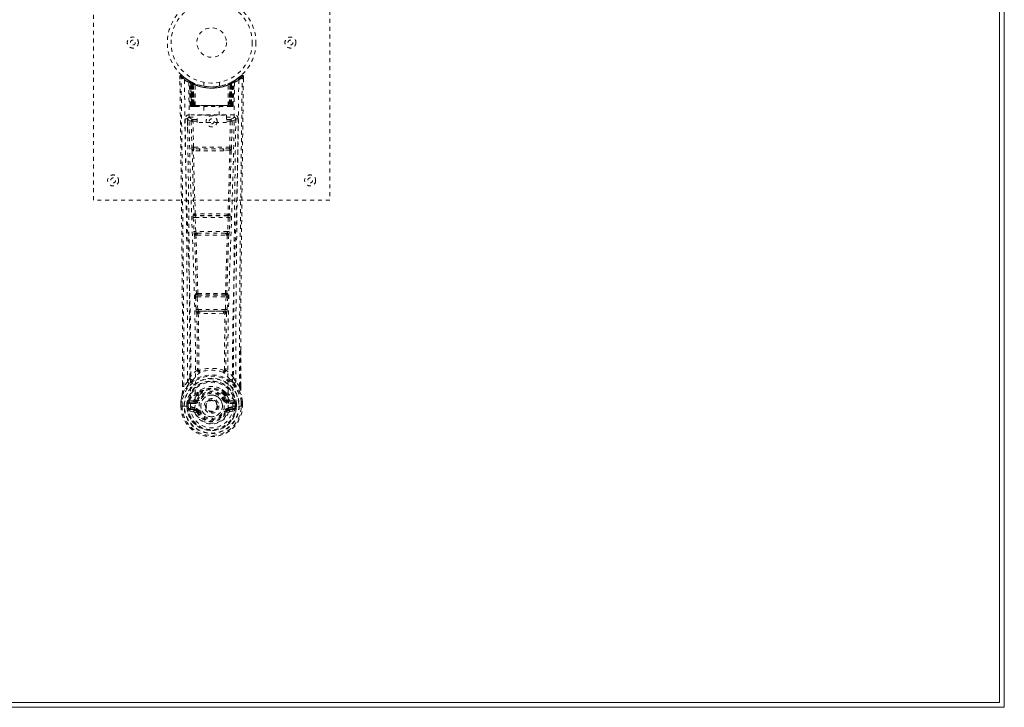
# Model space of a CAD drawing. Header units: inches. Extents: x 14.7 to 110.2, y 34.8 to 82.5.
# Tile 3 of 4: x 85.2 to 110.2, y 34.8 to 52.2. Entities that reach past the tile are written whole.
import ezdxf

# ---------------------------------------------------------------- set-up
doc = ezdxf.new("R2010")
doc.units = ezdxf.units.IN
doc.header["$MEASUREMENT"] = 0
doc.linetypes.add('SLD-Dashed', pattern=[0.075, 0.05, -0.025])
doc.linetypes.add('SLD-Solid', pattern=[0])

msp = doc.modelspace()

# ---------------------------------------------------------------- linework, layer by layer
at = {"color": 7, "linetype": 'SLD-Solid', "lineweight": 15}
for p, q in [((110.158, 82.502), (110.158, 34.752)), ((110.04, 34.87), (110.04, 82.384)), ((110.04, 82.384), (110.04, 34.87)), ((110.158, 34.752), (14.658, 34.752)), ((14.776, 34.87), (110.04, 34.87)), ((110.04, 34.87), (14.776, 34.87))]:
    msp.add_line(p, q, dxfattribs=at)
at = {"color": 7, "linetype": 'SLD-Dashed', "lineweight": 0}
for p, q in [((87.04, 47.627), (87.04, 55.627)), ((93.04, 55.627), (93.04, 47.627)), ((89.233, 50.768), (89.234, 50.701)), ((89.263, 50.769), (89.284, 50.791)), ((89.325, 50.755), (89.282, 50.79)), ((90.797, 50.789), (90.756, 50.756)), ((90.847, 50.768), (90.817, 50.769)), ((90.844, 50.705), (90.845, 50.768)), ((90.846, 50.701), (90.846, 50.768)), ((90.846, 50.701), (90.847, 50.768)), ((89.472, 50.653), (89.459, 50.661)), ((89.478, 50.649), (89.464, 50.656)), ((89.487, 50.628), (89.473, 50.636)), ((89.494, 50.031), (89.473, 50.636)), ((89.507, 50.031), (89.487, 50.628)), ((89.525, 50.625), (89.49, 50.643)), ((89.574, 50.582), (89.505, 50.617)), ((89.526, 50.031), (89.505, 50.617)), ((89.506, 50.621), (89.528, 50.027)), ((89.519, 50.627), (89.545, 50.614)), ((89.533, 50.588), (89.545, 50.614)), ((89.533, 50.588), (89.533, 50.031)), ((89.54, 50.584), (89.533, 50.588)), ((89.54, 50.584), (89.553, 50.61)), ((89.54, 50.031), (89.54, 50.584)), ((89.557, 50.608), (89.542, 50.616)), ((89.545, 50.614), (89.553, 50.61)), ((89.546, 50.581), (89.559, 50.607)), ((89.547, 50.031), (89.546, 50.581)), ((89.546, 50.581), (89.553, 50.578)), ((89.553, 50.578), (89.565, 50.604)), ((89.553, 50.578), (89.553, 50.031)), ((89.558, 50.608), (89.557, 50.608)), ((89.565, 50.573), (89.577, 50.599)), ((89.565, 50.573), (89.565, 50.031)), ((89.571, 50.57), (89.565, 50.573)), ((89.571, 50.57), (89.583, 50.596)), ((89.571, 50.031), (89.571, 50.57)), ((89.574, 50.582), (89.575, 50.582)), ((89.593, 50.031), (89.574, 50.582)), ((89.575, 50.582), (89.594, 50.031)), ((89.577, 50.599), (89.583, 50.596)), ((89.624, 50.031), (89.62, 50.552)), ((89.84, 50.616), (89.84, 50.519)), ((90.24, 50.519), (90.24, 50.616)), ((90.456, 50.031), (90.46, 50.552)), ((90.486, 50.031), (90.505, 50.582)), ((90.506, 50.582), (90.487, 50.031)), ((90.497, 50.596), (90.503, 50.599)), ((90.503, 50.599), (90.515, 50.573)), ((90.505, 50.582), (90.506, 50.582)), ((90.575, 50.617), (90.506, 50.582)), ((90.515, 50.573), (90.509, 50.57)), ((90.509, 50.57), (90.509, 50.031)), ((90.522, 50.608), (90.515, 50.604)), ((90.515, 50.604), (90.527, 50.578)), ((90.515, 50.031), (90.515, 50.573)), ((90.53, 50.611), (90.521, 50.607)), ((90.521, 50.607), (90.534, 50.581)), ((90.523, 50.608), (90.522, 50.608)), ((90.59, 50.643), (90.523, 50.608)), ((90.527, 50.61), (90.534, 50.614)), ((90.527, 50.578), (90.534, 50.581)), ((90.527, 50.031), (90.527, 50.578)), ((90.534, 50.581), (90.533, 50.031)), ((90.534, 50.614), (90.543, 50.618)), ((90.534, 50.614), (90.547, 50.588)), ((90.547, 50.588), (90.54, 50.584)), ((90.54, 50.584), (90.54, 50.031)), ((90.547, 50.031), (90.547, 50.588)), ((90.552, 50.027), (90.574, 50.621)), ((90.554, 50.031), (90.575, 50.617)), ((90.572, 50.031), (90.593, 50.628)), ((90.586, 50.031), (90.607, 50.636)), ((90.607, 50.636), (90.593, 50.628)), ((90.621, 50.661), (90.608, 50.653)), ((89.494, 50.031), (89.507, 50.031)), ((89.533, 50.031), (89.494, 50.031)), ((89.526, 50.031), (89.593, 50.031)), ((89.533, 50.031), (89.54, 50.031)), ((89.534, 50.002), (89.541, 50.002)), ((89.537, 50.002), (89.547, 50.002)), ((90.54, 50.031), (89.54, 50.031)), ((89.553, 50.031), (89.547, 50.031)), ((89.547, 50.002), (89.554, 50.002)), ((89.553, 50.031), (90.527, 50.031)), ((89.556, 50.002), (89.61, 50.002)), ((89.565, 50.031), (89.571, 50.031)), ((89.566, 50.002), (89.572, 50.002)), ((90.509, 50.031), (89.571, 50.031)), ((89.61, 50.002), (89.572, 50.002)), ((89.594, 50.031), (89.593, 50.031)), ((89.594, 50.031), (89.624, 50.031)), ((89.624, 50.031), (90.456, 50.031)), ((89.624, 50.002), (89.631, 50.002)), ((89.631, 50.002), (90.449, 50.002)), ((89.845, 50.002), (89.845, 49.779)), ((90.235, 49.779), (90.235, 50.002)), ((90.449, 50.002), (90.456, 50.002)), ((90.456, 50.031), (90.486, 50.031)), ((90.47, 50.002), (90.524, 50.002)), ((90.508, 50.002), (90.47, 50.002)), ((90.487, 50.031), (90.486, 50.031)), ((90.487, 50.031), (90.554, 50.031)), ((90.508, 50.002), (90.514, 50.002)), ((90.509, 50.031), (90.515, 50.031)), ((90.526, 50.002), (90.533, 50.002)), ((90.533, 50.031), (90.527, 50.031)), ((90.533, 50.002), (90.543, 50.002)), ((90.539, 50.002), (90.546, 50.002)), ((90.54, 50.031), (90.547, 50.031)), ((90.586, 50.031), (90.547, 50.031)), ((90.572, 50.031), (90.586, 50.031)), ((89.472, 49.793), (89.472, 49.732)), ((90.608, 49.793), (89.472, 49.793)), ((89.472, 49.732), (89.67, 49.732)), ((89.67, 49.599), (89.67, 49.779)), ((89.67, 49.779), (90.42, 49.779)), ((90.42, 49.779), (90.42, 49.599)), ((90.42, 49.732), (90.608, 49.732)), ((90.608, 49.732), (90.608, 49.793)), ((89.429, 49.695), (89.427, 49.687)), ((89.428, 49.684), (89.431, 49.397)), ((89.521, 49.63), (89.537, 48.968)), ((89.566, 49.675), (89.566, 49.63)), ((89.67, 49.675), (89.566, 49.675)), ((89.581, 48.969), (89.566, 49.63)), ((89.67, 49.63), (89.566, 49.63)), ((90.42, 49.599), (89.67, 49.599)), ((90.514, 49.675), (90.42, 49.675)), ((90.514, 49.63), (90.42, 49.63)), ((90.514, 49.63), (90.498, 48.969)), ((90.514, 49.675), (90.514, 49.63)), ((90.559, 49.63), (90.543, 48.968)), ((90.649, 49.397), (90.652, 49.684)), ((90.653, 49.687), (90.651, 49.695)), ((89.735, 48.878), (89.579, 48.884)), ((90.498, 48.969), (89.581, 48.969)), ((89.742, 48.926), (89.589, 48.929)), ((90.338, 48.926), (89.742, 48.926)), ((90.49, 48.929), (90.338, 48.926)), ((90.501, 48.884), (90.345, 48.878)), ((93.04, 47.627), (87.04, 47.627)), ((89.589, 47.278), (89.581, 47.274)), ((89.626, 47.232), (89.634, 47.235)), ((90.454, 47.232), (89.626, 47.232)), ((90.446, 47.235), (90.454, 47.232)), ((90.499, 47.274), (90.491, 47.278)), ((89.575, 47.185), (89.592, 46.832)), ((89.619, 47.187), (90.461, 47.187)), ((89.636, 46.834), (89.619, 47.187)), ((90.461, 47.187), (90.444, 46.834)), ((90.505, 47.185), (90.488, 46.832)), ((90.444, 46.834), (89.636, 46.834)), ((89.642, 46.738), (89.674, 46.738)), ((89.683, 46.789), (89.651, 46.789)), ((89.683, 46.789), (90.397, 46.789)), ((90.397, 46.789), (90.428, 46.789)), ((90.406, 46.738), (90.438, 46.738)), ((89.653, 45.261), (89.639, 45.257)), ((90.427, 45.261), (90.441, 45.257)), ((89.63, 45.167), (89.646, 44.849)), ((89.674, 45.169), (90.406, 45.169)), ((89.69, 44.852), (89.674, 45.169)), ((89.683, 45.214), (89.698, 45.219)), ((90.397, 45.214), (89.683, 45.214)), ((90.382, 45.219), (90.397, 45.214)), ((90.406, 45.169), (90.389, 44.852)), ((90.45, 45.167), (90.434, 44.849)), ((90.389, 44.852), (89.69, 44.852)), ((89.701, 44.754), (89.741, 44.753)), ((89.748, 44.807), (89.709, 44.807)), ((89.748, 44.807), (90.332, 44.807)), ((90.371, 44.807), (90.332, 44.807)), ((90.339, 44.753), (90.379, 44.754)), ((90.776, 43.819), (90.776, 42.895)), ((90.777, 42.894), (90.78, 43.818)), ((89.712, 43.314), (89.712, 43.313)), ((90.367, 43.313), (90.367, 43.314)), ((89.428, 43.011), (89.332, 42.896)), ((90.748, 42.896), (90.651, 43.011)), ((89.303, 42.894), (89.303, 42.948)), ((89.304, 42.948), (89.304, 42.895)), ((89.679, 42.738), (89.691, 42.755)), ((90.389, 42.755), (90.401, 42.738)), ((89.26, 42.514), (89.26, 42.51)), ((89.26, 42.393), (89.26, 42.51)), ((89.262, 42.51), (89.262, 42.392)), ((89.29, 42.51), (89.29, 42.395)), ((89.441, 42.466), (89.447, 42.485)), ((89.447, 42.485), (89.446, 42.475)), ((89.457, 42.516), (89.453, 42.511)), ((89.457, 42.516), (89.467, 42.527)), ((89.582, 42.548), (89.467, 42.527)), ((89.467, 42.527), (89.467, 42.527)), ((89.467, 42.527), (89.467, 42.527)), ((89.481, 42.494), (89.611, 42.519)), ((89.481, 42.494), (89.481, 42.464)), ((89.611, 42.494), (89.481, 42.494)), ((89.611, 42.519), (89.611, 42.494)), ((89.611, 42.464), (89.611, 42.494)), ((89.666, 42.56), (89.693, 42.548)), ((89.672, 42.709), (89.672, 42.691)), ((89.695, 42.703), (89.695, 42.685)), ((90.385, 42.685), (90.385, 42.703)), ((90.387, 42.548), (90.414, 42.56)), ((90.408, 42.709), (90.408, 42.691)), ((90.469, 42.519), (90.599, 42.494)), ((90.469, 42.519), (90.469, 42.494)), ((90.599, 42.494), (90.469, 42.494)), ((90.469, 42.464), (90.469, 42.494)), ((90.613, 42.527), (90.498, 42.548)), ((90.599, 42.464), (90.599, 42.494)), ((90.613, 42.527), (90.623, 42.516)), ((90.623, 42.516), (90.623, 42.516)), ((90.623, 42.516), (90.623, 42.516)), ((90.627, 42.511), (90.623, 42.516)), ((90.633, 42.485), (90.633, 42.475)), ((90.639, 42.466), (90.633, 42.485)), ((90.79, 42.395), (90.79, 42.51)), ((90.818, 42.392), (90.818, 42.51)), ((90.82, 42.51), (90.82, 42.514)), ((90.82, 42.393), (90.82, 42.51)), ((89.26, 42.393), (89.264, 42.393)), ((89.264, 42.393), (89.318, 42.394)), ((89.318, 42.394), (89.341, 42.394)), ((89.341, 42.394), (89.499, 42.394)), ((89.411, 42.467), (89.411, 42.467)), ((89.411, 42.396), (89.411, 42.467)), ((89.411, 42.396), (89.411, 42.396)), ((89.441, 42.465), (89.441, 42.396)), ((89.447, 42.396), (89.441, 42.396)), ((89.446, 42.475), (89.447, 42.396)), ((89.464, 42.276), (89.583, 42.252)), ((89.611, 42.464), (89.481, 42.464)), ((89.495, 42.342), (89.495, 42.312)), ((89.495, 42.342), (89.611, 42.342)), ((89.611, 42.291), (89.495, 42.312)), ((89.495, 42.312), (89.611, 42.312)), ((89.611, 42.342), (89.611, 42.312)), ((89.611, 42.291), (89.611, 42.312)), ((89.616, 42.356), (89.617, 42.358)), ((89.671, 42.248), (89.667, 42.255)), ((89.693, 42.257), (89.671, 42.248)), ((89.883, 42.403), (89.884, 42.419)), ((89.884, 42.395), (89.883, 42.403)), ((90.409, 42.248), (90.387, 42.257)), ((90.409, 42.248), (90.464, 42.225)), ((90.463, 42.358), (90.463, 42.356)), ((90.599, 42.464), (90.469, 42.464)), ((90.469, 42.342), (90.469, 42.312)), ((90.469, 42.342), (90.585, 42.342)), ((90.585, 42.312), (90.469, 42.291)), ((90.469, 42.291), (90.469, 42.312)), ((90.469, 42.312), (90.585, 42.312)), ((90.497, 42.252), (90.615, 42.276)), ((90.581, 42.394), (90.739, 42.394)), ((90.585, 42.312), (90.585, 42.342)), ((90.633, 42.475), (90.633, 42.396)), ((90.633, 42.396), (90.639, 42.396)), ((90.669, 42.467), (90.639, 42.465)), ((90.639, 42.396), (90.639, 42.465)), ((90.669, 42.467), (90.668, 42.396)), ((90.669, 42.467), (90.669, 42.467)), ((90.739, 42.394), (90.762, 42.394)), ((90.762, 42.394), (90.816, 42.393)), ((90.816, 42.393), (90.82, 42.393))]:
    msp.add_line(p, q, dxfattribs=at)
at = {"color": 7, "linetype": 'SLD-Dashed', "lineweight": 0, "flags": 128}
for points in [[(89.233, 50.768), (89.234, 50.768), (89.236, 50.768), (89.242, 50.769), (89.252, 50.768), (89.258, 50.768), (89.263, 50.769)], [(89.303, 42.948), (89.294, 45.518), (89.267, 48.142), (89.233, 50.768)], [(89.282, 50.788), (89.275, 50.792), (89.267, 50.795), (89.258, 50.795), (89.25, 50.794), (89.244, 50.79), (89.238, 50.785), (89.235, 50.778), (89.234, 50.771)], [(89.332, 42.896), (89.331, 44.36), (89.322, 45.833), (89.307, 47.281), (89.304, 47.528), (89.301, 47.786), (89.299, 48.001), (89.296, 48.23), (89.293, 48.481), (89.289, 48.752), (89.286, 48.97), (89.283, 49.232), (89.279, 49.556), (89.276, 49.767), (89.273, 50.025), (89.27, 50.287), (89.266, 50.535), (89.263, 50.769)], [(90.748, 42.896), (90.749, 44.361), (90.758, 45.833), (90.773, 47.281), (90.775, 47.502), (90.778, 47.731), (90.78, 47.935), (90.783, 48.134), (90.786, 48.349), (90.787, 48.499), (90.789, 48.656), (90.791, 48.812), (90.793, 48.93), (90.795, 49.07), (90.797, 49.232), (90.801, 49.564), (90.804, 49.769), (90.807, 50.023), (90.81, 50.285), (90.814, 50.533), (90.817, 50.769)], [(90.796, 50.791), (90.764, 50.762), (90.756, 50.756)], [(90.843, 50.768), (90.842, 50.776), (90.838, 50.783), (90.833, 50.79), (90.827, 50.795), (90.82, 50.798), (90.812, 50.798), (90.805, 50.796), (90.799, 50.792)], [(89.352, 50.675), (89.36, 49.628), (89.379, 48.583), (89.408, 47.541), (89.444, 46.502), (89.478, 45.468), (89.503, 44.439), (89.511, 43.414), (89.499, 42.394)], [(89.489, 50.644), (89.449, 50.667), (89.401, 50.699)], [(89.461, 50.619), (89.47, 49.574), (89.491, 48.531), (89.523, 47.491), (89.561, 46.456), (89.597, 45.425), (89.623, 44.398), (89.631, 43.376), (89.617, 42.359)], [(89.467, 50.654), (89.473, 50.642), (89.478, 50.629)], [(89.504, 50.625), (89.505, 50.619), (89.505, 50.617)], [(90.238, 50.519), (90.239, 50.52), (90.221, 50.517), (90.183, 50.511), (90.129, 50.505), (90.064, 50.502), (90.04, 50.502)], [(90.619, 50.619), (90.61, 49.574), (90.589, 48.531), (90.557, 47.492), (90.519, 46.456), (90.483, 45.425), (90.457, 44.398), (90.449, 43.376), (90.463, 42.359)], [(90.509, 50.57), (90.504, 50.58), (90.5, 50.589), (90.498, 50.594), (90.497, 50.596)], [(90.54, 50.584), (90.535, 50.594), (90.531, 50.602), (90.528, 50.608), (90.527, 50.61)], [(90.728, 50.675), (90.72, 49.628), (90.701, 48.583), (90.672, 47.541), (90.636, 46.502), (90.602, 45.468), (90.577, 44.439), (90.568, 43.414), (90.581, 42.394)], [(90.679, 50.699), (90.631, 50.667), (90.586, 50.641)], [(90.78, 43.818), (90.786, 45.518), (90.813, 48.142), (90.846, 50.701)], [(89.507, 50.031), (89.511, 50.031), (89.52, 50.031), (89.532, 50.031), (89.547, 50.031)], [(89.565, 50.031), (89.557, 50.031), (89.549, 50.031), (89.542, 50.031), (89.536, 50.031), (89.531, 50.031), (89.528, 50.031), (89.526, 50.031), (89.526, 50.031)], [(89.526, 50.031), (89.527, 50.024), (89.527, 50.022)], [(89.555, 50.002), (89.555, 50.002), (89.557, 50.002)], [(90.554, 50.031), (90.554, 50.031), (90.552, 50.031), (90.549, 50.031), (90.544, 50.031), (90.538, 50.031), (90.531, 50.031), (90.523, 50.031), (90.515, 50.031)], [(90.533, 50.031), (90.548, 50.031), (90.56, 50.031), (90.569, 50.031), (90.572, 50.031)], [(89.566, 49.675), (89.497, 49.704), (89.472, 49.732)], [(90.608, 49.732), (90.583, 49.704), (90.514, 49.675)], [(89.367, 49.687), (89.369, 49.551), (89.371, 49.379), (89.374, 49.17), (89.377, 48.924), (89.381, 48.675), (89.384, 48.456), (89.386, 48.302), (89.387, 48.165), (89.389, 48.043), (89.391, 47.888), (89.393, 47.725), (89.395, 47.568), (89.405, 46.755), (89.413, 45.937), (89.422, 44.964), (89.427, 43.975), (89.428, 43.011)], [(89.427, 49.687), (89.452, 49.658), (89.521, 49.63)], [(89.566, 49.63), (89.55, 49.63), (89.536, 49.63), (89.526, 49.63), (89.521, 49.63)], [(90.559, 49.63), (90.554, 49.63), (90.544, 49.63), (90.53, 49.63), (90.514, 49.63)], [(90.559, 49.63), (90.628, 49.658), (90.653, 49.687)], [(90.651, 43.011), (90.652, 43.531), (90.654, 44.064), (90.656, 44.61), (90.66, 45.125), (90.664, 45.654), (90.669, 46.206), (90.675, 46.696), (90.677, 46.953), (90.681, 47.226), (90.684, 47.514), (90.688, 47.818), (90.692, 48.094), (90.695, 48.335), (90.697, 48.526), (90.7, 48.74), (90.703, 48.982), (90.706, 49.207), (90.709, 49.399), (90.711, 49.559), (90.713, 49.687)], [(89.581, 48.969), (89.566, 48.969), (89.552, 48.969), (89.541, 48.968), (89.537, 48.968)], [(89.545, 48.886), (89.565, 48.081), (89.589, 47.278)], [(89.624, 47.274), (89.599, 48.078), (89.579, 48.884)], [(90.345, 48.878), (90.04, 48.878), (89.735, 48.878)], [(90.338, 48.926), (90.04, 48.926), (89.742, 48.926)], [(90.501, 48.884), (90.481, 48.078), (90.456, 47.274)], [(90.535, 48.886), (90.515, 48.081), (90.491, 47.278)], [(90.543, 48.968), (90.539, 48.968), (90.528, 48.969), (90.514, 48.969), (90.498, 48.969)], [(89.619, 47.187), (89.604, 47.186), (89.59, 47.185), (89.579, 47.185), (89.575, 47.185)], [(90.505, 47.185), (90.501, 47.185), (90.49, 47.185), (90.476, 47.186), (90.461, 47.187)], [(89.636, 46.834), (89.621, 46.833), (89.607, 46.833), (89.597, 46.832), (89.592, 46.832)], [(89.592, 46.832), (89.594, 46.8), (89.595, 46.798)], [(89.607, 46.742), (89.631, 46.001), (89.653, 45.261)], [(89.689, 45.255), (89.667, 45.996), (89.642, 46.738)], [(90.438, 46.738), (90.413, 45.996), (90.391, 45.255)], [(90.473, 46.742), (90.448, 46.001), (90.427, 45.261)], [(90.488, 46.832), (90.483, 46.832), (90.473, 46.833), (90.459, 46.833), (90.444, 46.834)], [(90.488, 46.832), (90.486, 46.8), (90.485, 46.797)], [(89.674, 45.169), (89.659, 45.168), (89.645, 45.168), (89.635, 45.167), (89.63, 45.167)], [(89.674, 45.169), (89.673, 45.178), (89.673, 45.186), (89.674, 45.194), (89.675, 45.2), (89.678, 45.21), (89.683, 45.214)], [(90.397, 45.214), (90.402, 45.21), (90.405, 45.2), (90.406, 45.194), (90.407, 45.186), (90.406, 45.178), (90.406, 45.169)], [(90.45, 45.167), (90.445, 45.167), (90.435, 45.168), (90.421, 45.168), (90.406, 45.169)], [(89.69, 44.852), (89.676, 44.851), (89.662, 44.85), (89.651, 44.85), (89.646, 44.849)], [(89.665, 44.76), (89.675, 44.039), (89.677, 43.321)], [(89.701, 44.754), (89.711, 44.033), (89.712, 43.314)], [(90.339, 44.753), (90.04, 44.752), (89.741, 44.753)], [(90.332, 44.807), (90.04, 44.806), (89.748, 44.807)], [(90.367, 43.314), (90.369, 44.033), (90.379, 44.754)], [(90.371, 44.807), (90.372, 44.808), (90.374, 44.809), (90.377, 44.812), (90.382, 44.822), (90.387, 44.835), (90.389, 44.852)], [(90.434, 44.849), (90.429, 44.85), (90.418, 44.85), (90.404, 44.851), (90.389, 44.852)], [(90.415, 44.76), (90.405, 44.039), (90.403, 43.321)], [(89.674, 43.313), (89.574, 43.225), (89.488, 43.124)], [(89.674, 43.313), (89.676, 43.303), (89.681, 43.294), (89.687, 43.288), (89.695, 43.284), (89.703, 43.284), (89.71, 43.287), (89.717, 43.294), (89.723, 43.302)], [(90.357, 43.302), (90.363, 43.294), (90.369, 43.287), (90.377, 43.284), (90.385, 43.284), (90.393, 43.288), (90.399, 43.294), (90.403, 43.303), (90.406, 43.313)], [(90.592, 43.124), (90.506, 43.225), (90.406, 43.313)], [(89.581, 43.075), (89.575, 43.069), (89.566, 43.06)], [(90.514, 43.06), (90.505, 43.069), (90.499, 43.075)], [(89.471, 42.972), (89.37, 42.848), (89.291, 42.694)], [(89.332, 42.896), (89.326, 42.896), (89.32, 42.896), (89.315, 42.896), (89.31, 42.895), (89.306, 42.895), (89.303, 42.895), (89.302, 42.894), (89.303, 42.894)], [(89.822, 42.843), (89.765, 42.813), (89.691, 42.755)], [(90.389, 42.755), (90.315, 42.813), (90.257, 42.843)], [(90.609, 42.972), (90.71, 42.848), (90.789, 42.694)], [(90.777, 42.894), (90.778, 42.894), (90.777, 42.895), (90.774, 42.895), (90.77, 42.895), (90.765, 42.896), (90.76, 42.896), (90.753, 42.896), (90.748, 42.896)], [(89.291, 42.694), (89.274, 42.614), (89.26, 42.514)], [(89.26, 42.51), (89.273, 42.607), (89.289, 42.683)], [(89.26, 42.514), (89.261, 42.514), (89.263, 42.513), (89.266, 42.513), (89.27, 42.512), (89.274, 42.512), (89.279, 42.511), (89.285, 42.51), (89.29, 42.51)], [(89.26, 42.51), (89.26, 42.51), (89.261, 42.51), (89.264, 42.51), (89.267, 42.51), (89.272, 42.51), (89.277, 42.51), (89.284, 42.51), (89.29, 42.51)], [(89.291, 42.694), (89.289, 42.689), (89.289, 42.683)], [(89.609, 42.571), (89.596, 42.553), (89.582, 42.548)], [(89.672, 42.691), (89.639, 42.638), (89.609, 42.571)], [(89.724, 42.672), (89.694, 42.623), (89.666, 42.56)], [(89.721, 42.537), (89.716, 42.539), (89.711, 42.541), (89.706, 42.543), (89.702, 42.545), (89.698, 42.546), (89.696, 42.547), (89.694, 42.548), (89.693, 42.548)], [(89.986, 42.55), (90.028, 42.559), (90.044, 42.559)], [(90.414, 42.56), (90.386, 42.623), (90.356, 42.672)], [(90.359, 42.537), (90.364, 42.539), (90.369, 42.541), (90.374, 42.543), (90.378, 42.545), (90.382, 42.546), (90.384, 42.547), (90.386, 42.548), (90.387, 42.548)], [(90.408, 42.691), (90.441, 42.638), (90.471, 42.571)], [(90.471, 42.571), (90.484, 42.553), (90.498, 42.548)], [(90.791, 42.683), (90.791, 42.689), (90.789, 42.694)], [(90.82, 42.514), (90.808, 42.604), (90.789, 42.694)], [(90.82, 42.514), (90.819, 42.514), (90.817, 42.513), (90.814, 42.513), (90.81, 42.512), (90.806, 42.512), (90.801, 42.511), (90.795, 42.51), (90.79, 42.51)], [(90.79, 42.51), (90.796, 42.51), (90.802, 42.51), (90.808, 42.51), (90.813, 42.51), (90.816, 42.51), (90.819, 42.51), (90.82, 42.51), (90.82, 42.51)], [(90.82, 42.51), (90.807, 42.607), (90.791, 42.683)], [(89.29, 42.395), (89.284, 42.395), (89.277, 42.395), (89.272, 42.395), (89.267, 42.394), (89.264, 42.394), (89.261, 42.394), (89.26, 42.393), (89.26, 42.393)], [(89.411, 42.467), (89.422, 42.466), (89.431, 42.466), (89.438, 42.466), (89.441, 42.465)], [(89.441, 42.396), (89.438, 42.396), (89.431, 42.396), (89.422, 42.396), (89.411, 42.396)], [(89.441, 42.465), (89.441, 42.466), (89.441, 42.466)], [(89.481, 42.464), (89.463, 42.467), (89.446, 42.475)], [(89.452, 42.324), (89.472, 42.337), (89.495, 42.342)], [(90.463, 42.356), (90.457, 42.28), (90.434, 42.205), (90.395, 42.137), (90.342, 42.077), (90.277, 42.028), (90.203, 41.992), (90.123, 41.97), (90.04, 41.963), (89.957, 41.97), (89.877, 41.992), (89.803, 42.028), (89.738, 42.077), (89.685, 42.137), (89.646, 42.205), (89.622, 42.28), (89.616, 42.356)], [(89.721, 42.269), (89.716, 42.267), (89.711, 42.265), (89.706, 42.263), (89.702, 42.261), (89.698, 42.259), (89.696, 42.258), (89.694, 42.258), (89.693, 42.257)], [(90.359, 42.269), (90.364, 42.267), (90.369, 42.265), (90.374, 42.263), (90.378, 42.261), (90.382, 42.259), (90.384, 42.258), (90.386, 42.258), (90.387, 42.257)], [(90.418, 42.264), (90.413, 42.256), (90.409, 42.248)], [(90.469, 42.291), (90.432, 42.277), (90.418, 42.264)], [(90.585, 42.342), (90.608, 42.337), (90.628, 42.324)], [(90.633, 42.475), (90.617, 42.467), (90.599, 42.464)], [(90.639, 42.466), (90.639, 42.466), (90.639, 42.465)], [(90.82, 42.393), (90.82, 42.393), (90.819, 42.394), (90.816, 42.394), (90.813, 42.394), (90.808, 42.394), (90.802, 42.395), (90.796, 42.395), (90.79, 42.395)]]:
    msp.add_lwpolyline(points, dxfattribs=at)
at = {"color": 7, "linetype": 'SLD-Dashed', "lineweight": 0}
for centre, radius in [((90.04, 51.627), 1.125), ((90.04, 51.627), 1.03), ((90.04, 51.627), 0.375), ((88.04, 51.627), 0.141), ((92.04, 51.627), 0.14), ((88.04, 51.627), 0.0625), ((92.04, 51.627), 0.0625), ((90.04, 49.627), 0.141), ((90.04, 49.627), 0.0625), ((87.54, 48.127), 0.14), ((92.54, 48.127), 0.14), ((87.54, 48.127), 0.0625), ((92.54, 48.127), 0.0625), ((90.04, 42.403), 0.7), ((90.04, 42.403), 0.69), ((90.04, 42.403), 0.623), ((90.04, 42.403), 0.32), ((90.04, 42.403), 0.275), ((90.04, 42.403), 0.187), ((90.04, 42.403), 0.156), ((90.04, 42.403), 0.142), ((90.04, 42.403), 0.14), ((90.04, 42.403), 0.138)]:
    msp.add_circle(centre, radius, dxfattribs=at)
for centre, radius, start, end in [((89.263, 50.769), 0.03, 47.8626, 180.7191), ((90.042, 51.672), 1.213, 228.1747, 235.3223), ((90.04, 51.627), 1.158, 227.8706, 312.1288), ((90.038, 51.624), 1.124, 227.9081, 235.3615), ((90.044, 51.621), 1.12, 304.629, 312.0873), ((90.04, 51.668), 1.208, 304.6684, 311.841), ((90.817, 50.769), 0.03, 359.2812, 132.1351), ((90.746, 50.725), 0.0829, 31.8163, 52.6386), ((89.382, 50.674), 0.03, 55.9341, 179.83), ((90.028, 51.866), 1.37, 240.4508, 245.5696), ((90.041, 51.628), 1.129, 235.3544, 240.4868), ((89.443, 50.635), 0.03, 1.9922, 58.9491), ((90.027, 51.606), 1.103, 238.9503, 239.8525), ((89.423, 50.599), 0.0714, 31.6345, 58.9298), ((89.502, 50.607), 0.0429, 114.1662, 163.0225), ((90.04, 51.659), 1.19, 240.8884, 299.1116), ((89.457, 50.627), 0.0299, 1.9101, 59.7247), ((90.041, 51.629), 1.13, 239.7441, 244.721), ((90.05, 51.649), 1.154, 239.9618, 244.0337), ((90.021, 51.251), 0.824, 228.2692, 233.6272), ((90.04, 51.627), 1.128, 240.489, 299.511), ((90.016, 51.24), 0.809, 229.1325, 234.508), ((89.475, 50.617), 0.0299, 1.8056, 60.7693), ((90.043, 51.632), 1.134, 240.8174, 245.7221), ((89.475, 50.617), 0.03, 16.9065, 61.2565), ((90.027, 51.248), 0.819, 230.4263, 235.6419), ((90.04, 51.626), 1.155, 244.3784, 295.6216), ((90.04, 51.626), 1.155, 245.0796, 294.9204), ((89.544, 50.581), 0.0297, 1.4879, 64.5145), ((89.545, 50.581), 0.0297, 1.4837, 64.564), ((90.04, 51.626), 1.155, 246.0604, 293.9396), ((89.995, 51.177), 0.729, 234.7813, 238.9993), ((89.59, 50.57), 0.0345, 328.973, 15.1529), ((90.04, 51.59), 1.12, 247.9469, 292.0531), ((90.49, 50.57), 0.0345, 164.8477, 211.0261), ((90.085, 51.177), 0.729, 301.0003, 305.2191), ((90.041, 51.625), 1.125, 294.2592, 299.2013), ((90.535, 50.581), 0.0297, 115.4392, 178.5132), ((90.536, 50.581), 0.0297, 115.472, 178.5256), ((90.061, 51.238), 0.806, 304.3178, 309.614), ((90.063, 51.241), 0.811, 305.4953, 310.862), ((90.59, 50.485), 0.138, 89.416, 113.4605), ((90.062, 51.247), 0.818, 306.3547, 311.7489), ((90.605, 50.617), 0.0299, 119.2307, 178.1944), ((90.603, 50.618), 0.0273, 117.6592, 182.2919), ((90.056, 51.599), 1.095, 298.6301, 300.2675), ((90.623, 50.627), 0.0299, 120.2687, 178.1044), ((90.04, 51.627), 1.128, 299.5122, 304.6467), ((90.578, 50.607), 0.0429, 16.9671, 65.843), ((90.637, 50.635), 0.03, 121.0509, 178.0078), ((90.052, 51.866), 1.37, 294.4304, 299.5492), ((90.698, 50.674), 0.03, 0.1681, 124.0702), ((89.524, 50.032), 0.03, 181.9942, 269.9952), ((89.555, 50.075), 0.0742, 215.9503, 253.2589), ((89.537, 50.032), 0.03, 181.9688, 269.9712), ((89.552, 50.169), 0.166, 259.5959, 268.3463), ((89.556, 50.032), 0.03, 181.9346, 269.9381), ((89.952, 50.024), 0.412, 179.0083, 183.0347), ((90.14, 50.025), 0.593, 179.4078, 182.0161), ((89.979, 50.024), 0.426, 179.045, 182.9423), ((90.008, 50.024), 0.443, 179.0776, 182.8262), ((90.016, 50.024), 0.445, 179.0839, 182.8106), ((89.623, 50.032), 0.0299, 181.7963, 269.8107), ((89.624, 50.032), 0.0299, 181.7989, 269.8127), ((89.659, 50.024), 0.0354, 169.2865, 219.1921), ((90.42, 50.025), 0.0369, 321.8534, 9.668), ((90.456, 50.032), 0.0299, 270.1848, 358.2037), ((90.457, 50.032), 0.0299, 270.1892, 358.1992), ((90.066, 50.024), 0.443, 357.1738, 0.9224), ((90.072, 50.024), 0.443, 357.1738, 0.9224), ((90.519, 50.037), 0.0356, 262.0688, 350.2915), ((90.524, 50.032), 0.03, 270.06, 358.0673), ((90.102, 50.024), 0.425, 357.0531, 0.9596), ((89.954, 50.025), 0.58, 357.9533, 0.6228), ((90.528, 50.167), 0.163, 271.6997, 280.6275), ((90.129, 50.024), 0.411, 356.9577, 0.9992), ((90.543, 50.032), 0.03, 270.0262, 358.0337), ((90.525, 50.075), 0.0742, 286.7411, 324.0497), ((90.556, 50.032), 0.03, 270.0048, 358.0058), ((89.472, 49.688), 0.105, 90.0061, 180.7351), ((89.471, 49.69), 0.0423, 88.036, 173.4351), ((90.608, 49.688), 0.105, 359.2629, 89.9959), ((90.609, 49.69), 0.0423, 6.5718, 91.9602), ((89.403, 48.084), 1.603, 89.1359, 91.2809), ((-410.025, 41.806), 499.514, 0.15116, 0.90394), ((89.566, 49.63), 0.0451, 90.4321, 180.9009), ((90.514, 49.63), 0.0451, 359.0386, 89.5667), ((590.116, 41.806), 499.525, 179.09605, 179.84881), ((90.677, 48.084), 1.603, 88.7191, 90.8641), ((89.938, 48.969), 0.401, 180.0761, 191.8385), ((89.591, 48.883), 0.0456, 91.755, 175.8242), ((89.571, 49.025), 0.141, 259.4747, 273.049), ((89.688, 48.881), 0.109, 154.2097, 178.3447), ((89.687, 48.969), 0.105, 179.635, 202.4719), ((89.823, 48.89), 0.0888, 155.6018, 187.6428), ((90.257, 48.89), 0.0889, 352.3719, 24.3886), ((90.393, 48.969), 0.105, 337.5237, 0.3693), ((90.391, 48.881), 0.111, 1.7794, 25.6669), ((90.489, 48.883), 0.0456, 4.1757, 88.2467), ((90.509, 49.023), 0.139, 266.8542, 280.622), ((90.142, 48.969), 0.401, 348.1458, 359.9232), ((89.781, 47.215), 0.209, 163.5059, 188.4144), ((89.626, 47.277), 0.0451, 182.9196, 269.4068), ((89.634, 47.28), 0.0451, 182.9875, 269.3796), ((89.616, 47.365), 0.091, 253.0055, 274.8366), ((89.674, 47.202), 0.0563, 148.2387, 195.7341), ((89.678, 47.268), 0.055, 173.1679, 216.3275), ((90.04, 10.639), 36.637, 89.3487, 90.6512), ((90.04, 14.423), 32.815, 89.2909, 90.7091), ((90.446, 47.28), 0.0451, 270.6188, 357.0141), ((90.402, 47.268), 0.0546, 323.5183, 6.9863), ((90.454, 47.277), 0.0451, 270.5963, 357.0803), ((90.406, 47.202), 0.0564, 344.2711, 31.7503), ((90.464, 47.365), 0.0908, 265.1451, 287.0266), ((90.299, 47.215), 0.209, 351.5863, 16.4907), ((89.73, 46.799), 0.136, 180.7143, 204.7156), ((89.652, 46.744), 0.0456, 91.2515, 181.8255), ((89.634, 46.822), 0.0837, 251.1192, 275.2104), ((89.704, 46.832), 0.068, 178.3634, 218.9028), ((89.728, 46.748), 0.0867, 151.6217, 186.5745), ((89.755, 46.75), 0.0814, 151.3102, 188.7539), ((90.04, 79.517), 32.782, 269.3605, 270.6395), ((90.04, 80.143), 33.356, 269.387, 270.613), ((90.325, 46.75), 0.0814, 351.246, 28.6853), ((90.376, 46.832), 0.068, 321.1053, 1.633), ((90.429, 46.747), 0.0424, 40.4286, 90.4348), ((90.352, 46.748), 0.0869, 353.4626, 28.342), ((90.446, 46.822), 0.0843, 264.8745, 288.7933), ((90.428, 46.744), 0.0448, 357.9423, 42.9043), ((90.349, 46.799), 0.136, 335.3306, 359.2543), ((89.79, 45.196), 0.163, 158.1306, 190.2169), ((89.684, 45.259), 0.0451, 183.2283, 269.14), ((89.698, 45.264), 0.0451, 183.3926, 269.1029), ((89.682, 45.33), 0.075, 247.0707, 274.8932), ((90.04, 7.883), 37.374, 89.4617, 90.5382), ((89.746, 45.25), 0.0579, 174.2358, 212.339), ((90.382, 45.264), 0.0451, 270.8964, 356.6081), ((90.334, 45.249), 0.0574, 327.4969, 5.9283), ((90.397, 45.33), 0.0749, 265.0949, 292.9482), ((90.396, 45.259), 0.0451, 270.857, 356.7747), ((90.29, 45.196), 0.163, 349.7745, 21.8781), ((90.04, 12.635), 32.585, 89.3979, 90.6021), ((89.827, 44.841), 0.181, 177.2159, 206.4684), ((89.711, 44.761), 0.0457, 91.8534, 181.7306), ((89.695, 44.827), 0.073, 245.7493, 274.5941), ((89.748, 44.85), 0.0575, 177.8173, 227.5932), ((89.804, 44.765), 0.104, 155.9735, 186.1388), ((89.84, 44.767), 0.101, 156.5274, 187.7663), ((90.24, 44.767), 0.101, 352.2352, 23.476), ((90.369, 44.761), 0.0457, 358.2703, 88.1457), ((90.276, 44.765), 0.104, 353.8668, 24.0258), ((90.385, 44.827), 0.0735, 265.5158, 294.1458), ((90.253, 44.841), 0.181, 333.5363, 2.7731), ((90.312, 42.563), 0.893, 128.8534, 145.0103), ((89.663, 43.32), 0.0133, 326.0832, 3.2971), ((89.735, 43.317), 0.0608, 184.0452, 286.2255), ((89.709, 43.384), 0.0708, 242.7167, 272.7133), ((89.725, 43.315), 0.0128, 186.6408, 257.6604), ((90.04, 42.39), 0.966, 70.8189, 109.1818), ((89.794, 43.319), 0.0738, 193.2372, 235.0246), ((90.04, 42.465), 0.844, 70.0605, 109.9395), ((90.345, 43.317), 0.0608, 253.7745, 355.9548), ((90.286, 43.319), 0.0738, 304.9726, 346.7656), ((89.768, 42.563), 0.893, 34.9885, 51.1478), ((90.355, 43.315), 0.0128, 282.3258, 353.3863), ((90.371, 43.384), 0.0708, 267.2818, 297.2831), ((90.417, 43.32), 0.0133, 176.7963, 213.9363), ((90.04, 42.403), 0.787, 8.0937, 171.9063), ((90.04, 42.403), 0.758, 8.0936, 171.9064), ((90.04, 42.403), 0.632, 5.8273, 174.1727), ((84.702, 45.559), 5.369, 331.6687, 333.0306), ((89.762, 43.329), 0.461, 223.6632, 230.8238), ((90.04, 42.403), 0.602, 6.0327, 173.9673), ((91.021, 41.394), 2.212, 131.1314, 134.4919), ((89.548, 43.127), 0.0608, 182.5719, 302.0031), ((90.532, 43.127), 0.0608, 238.0035, 357.4261), ((89.059, 41.394), 2.212, 45.5081, 48.8686), ((95.379, 45.56), 5.371, 206.9695, 208.3312), ((90.318, 43.329), 0.461, 309.175, 316.3378), ((88.116, 42.865), 1.187, 351.2109, 1.4273), ((85.819, 43.512), 3.567, 346.7469, 350.0569), ((89.904, 42.312), 0.492, 115.7076, 155.4804), ((89.716, 42.713), 0.0448, 146.2227, 184.9298), ((89.73, 42.759), 0.0396, 185.1775, 232.8783), ((90.04, 42.403), 0.376, 22.774, 157.226), ((90.04, 42.391), 0.453, 40.451, 139.549), ((90.04, 42.363), 0.494, 47.4885, 132.5115), ((90.04, 42.403), 0.346, 22.7741, 157.2259), ((90.04, 42.41), 0.411, 39.7064, 140.2936), ((90.04, 42.423), 0.473, 62.6142, 117.3858), ((90.35, 42.759), 0.0396, 307.1117, 354.8346), ((90.17, 42.307), 0.499, 24.8894, 63.9925), ((90.363, 42.713), 0.0449, 355.0876, 33.9444), ((94.264, 43.512), 3.57, 189.9445, 193.2518), ((91.965, 42.865), 1.188, 178.5748, 188.7871), ((89.562, 42.471), 0.116, 159.6233, 173.1122), ((89.481, 42.524), 0.0306, 205.4219, 270.9316), ((89.848, 42.305), 0.441, 113.5938, 149.7434), ((89.612, 42.549), 0.0299, 181.1716, 268.9499), ((89.64, 42.576), 0.031, 190.1775, 328.349), ((89.606, 42.583), 0.0649, 274.9221, 338.6813), ((89.611, 42.583), 0.089, 270, 337.226), ((89.611, 42.583), 0.119, 269.9994, 337.2262), ((89.694, 42.749), 0.046, 241.1901, 271.7108), ((89.702, 42.694), 0.0305, 185.716, 315.449), ((89.694, 42.731), 0.0459, 241.1293, 271.6989), ((89.728, 42.702), 0.033, 131.6138, 178.1267), ((89.722, 42.707), 0.0347, 219.3919, 272.7352), ((90.04, 42.403), 0.275, 82.5718, 262.5719), ((90.04, 42.403), 0.275, 262.5717, 82.572), ((90.378, 42.694), 0.0305, 224.5509, 354.2825), ((90.358, 42.707), 0.0347, 267.2639, 320.609), ((90.469, 42.583), 0.119, 202.7738, 270.0006), ((90.352, 42.702), 0.033, 1.8835, 48.3853), ((90.386, 42.749), 0.046, 268.2948, 298.8044), ((90.386, 42.731), 0.0459, 268.3006, 298.8685), ((90.469, 42.583), 0.089, 202.774, 270), ((90.232, 42.305), 0.441, 30.2268, 66.4276), ((90.44, 42.576), 0.031, 211.5675, 349.9061), ((90.474, 42.583), 0.0649, 201.314, 265.0803), ((90.468, 42.549), 0.0299, 271.1009, 358.7777), ((90.599, 42.524), 0.0306, 269.0735, 334.5686), ((90.547, 42.478), 0.0865, 4.5864, 22.6684), ((90.79, 42.51), 0.03, 0.0028, 5.051), ((90.04, 42.403), 0.78, 180, 359.3038), ((90.04, 42.403), 0.78, 180.7166, 359.2834), ((90.04, 42.403), 0.75, 180.5685, 359.4315), ((90.04, 42.403), 0.629, 180.6528, 359.3472), ((90.04, 42.403), 0.599, 180.6527, 359.3473), ((90.04, 42.403), 0.593, 180.6711, 187.6091), ((89.656, 42.352), 0.206, 187.663, 201.6586), ((89.494, 42.282), 0.0299, 88.0439, 192.1102), ((89.622, 42.591), 0.233, 238.0405, 268.5916), ((90.04, 42.388), 0.541, 179.3501, 0.6499), ((89.612, 42.261), 0.0301, 91.4257, 197.6503), ((89.574, 42.208), 0.0454, 22.4911, 78.6859), ((89.611, 42.223), 0.119, 22.7738, 90.0006), ((89.611, 42.223), 0.089, 22.774, 90), ((89.605, 42.22), 0.0715, 29.6357, 85.2038), ((89.072, 43.597), 1.476, 291.6225, 293.9257), ((90.04, 42.403), 0.4, 202.774, 337.226), ((90.04, 42.403), 0.376, 202.774, 337.226), ((90.04, 42.403), 0.346, 202.7741, 337.2259), ((90.469, 42.223), 0.119, 89.9994, 157.2262), ((90.469, 42.223), 0.089, 90, 157.226), ((90.462, 42.58), 0.221, 270.3101, 302.5177), ((90.505, 42.208), 0.0453, 101.24, 157.587), ((90.468, 42.261), 0.0301, 342.3466, 88.5774), ((90.586, 42.282), 0.0299, 347.8979, 91.948), ((90.424, 42.352), 0.206, 338.3486, 352.335), ((90.04, 42.403), 0.593, 352.3909, 359.3289), ((90.642, 41.348), 1.048, 88.5368, 90.1565), ((90.04, 42.403), 0.459, 202.774, 337.226)]:
    msp.add_arc(centre, radius, start, end, dxfattribs=at)

doc.saveas('drawing.dxf')
